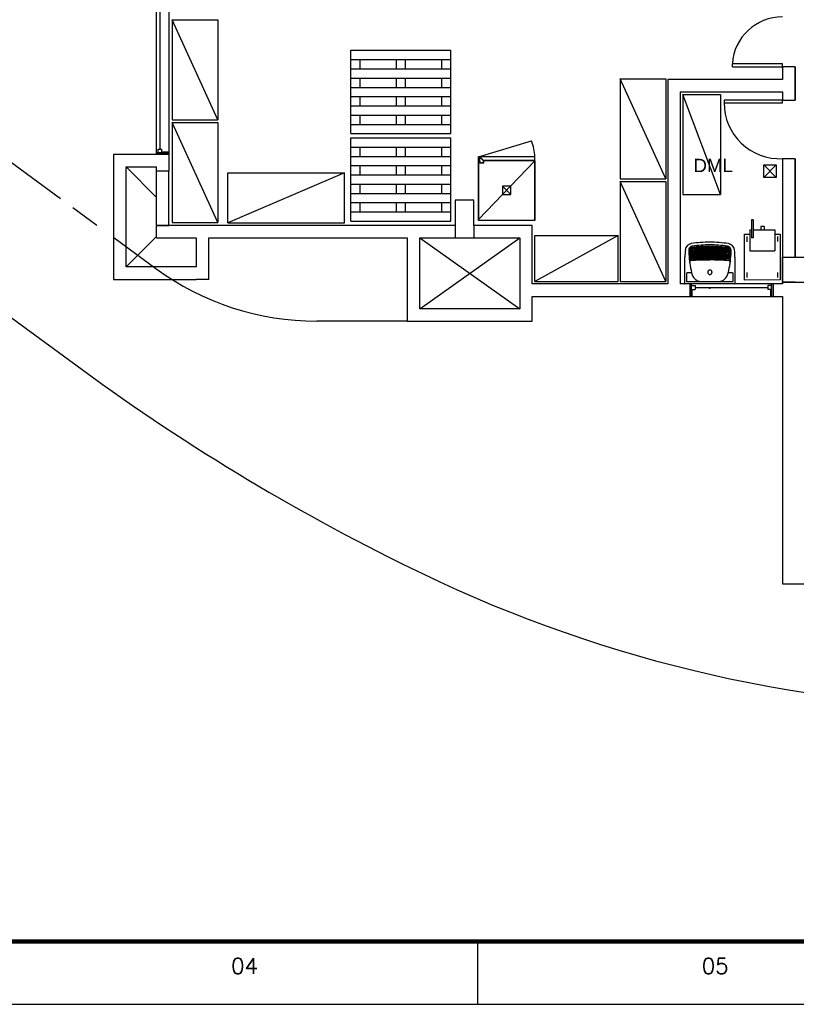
# Model space of a CAD drawing. Header units: millimetres. Extents: x 335 to 739275, y -1 to 84.
# Tile 2 of 71: x 358 to 370, y -1 to 15. Entities that reach past the tile are written whole.
import ezdxf

# ---------------------------------------------------------------- set-up
doc = ezdxf.new("R2010")
doc.units = ezdxf.units.MM
doc.header["$MEASUREMENT"] = 0
doc.layers.add('Margem', color=4, linetype='Continuous')
doc.layers.add('SIMBOLOS INT', color=8, linetype='Continuous', lineweight=5)
doc.styles.add('Arial', font='arial.ttf')
doc.styles.add('ROMANS', font='ROMANS')

msp = doc.modelspace()

# ---------------------------------------------------------------- linework, layer by layer
at = {"color": 7}
for p, q in [((358.393, 12.307), (352.036, 16.968)), ((359.919, 13.012), (359.919, 16.834)), ((359.975, 16.775), (359.975, 13.097)), ((360.118, 16.834), (360.118, 13.012)), ((363.013, 13.343), (363.013, 14.67)), ((363.013, 14.67), (364.605, 14.67)), ((364.605, 13.343), (364.605, 14.67)), ((352.036, 14.501), (358.736, 9.59)), ((363.013, 14.521), (364.605, 14.521)), ((363.162, 14.375), (363.162, 14.521)), ((363.736, 14.375), (363.736, 14.521)), ((363.883, 14.375), (363.883, 14.521)), ((364.458, 14.375), (364.458, 14.521)), ((369.877, 14.455), (369.081, 14.455)), ((369.081, 14.405), (369.081, 14.455)), ((369.877, 14.405), (369.877, 14.455)), ((363.013, 14.375), (364.605, 14.375)), ((369.081, 14.405), (369.877, 14.405)), ((370.078, 14.405), (369.877, 14.405)), ((369.877, 14.405), (369.877, 14.206)), ((370.078, 14.405), (370.078, 13.874)), ((363.013, 14.228), (364.605, 14.228)), ((363.162, 14.08), (363.162, 14.228)), ((363.736, 14.08), (363.736, 14.228)), ((363.883, 14.08), (363.883, 14.228)), ((364.458, 14.08), (364.458, 14.228)), ((368.054, 14.206), (368.054, 10.952)), ((369.877, 14.206), (368.054, 14.206)), ((370.078, 14.122), (370.078, 13.924)), ((363.013, 14.08), (364.605, 14.08)), ((368.253, 14.007), (368.253, 10.952)), ((368.253, 14.007), (369.877, 14.007)), ((368.293, 13.967), (368.293, 12.375)), ((368.89, 12.375), (368.293, 13.967)), ((368.293, 13.967), (368.89, 13.967)), ((368.89, 13.967), (368.89, 12.375)), ((369.877, 14.007), (369.877, 13.874)), ((363.013, 13.932), (364.605, 13.932)), ((363.162, 13.786), (363.162, 13.932)), ((363.736, 13.786), (363.736, 13.932)), ((363.883, 13.786), (363.883, 13.932)), ((364.458, 13.786), (364.458, 13.932)), ((363.013, 13.786), (364.605, 13.786)), ((363.013, 13.638), (364.605, 13.638)), ((363.162, 13.491), (363.162, 13.638)), ((363.736, 13.491), (363.736, 13.638)), ((363.883, 13.491), (363.883, 13.638)), ((364.458, 13.491), (364.458, 13.638)), ((363.013, 13.491), (364.605, 13.491)), ((363.013, 13.343), (364.605, 13.343)), ((363.013, 11.95), (363.013, 13.277)), ((363.013, 13.277), (364.605, 13.277)), ((364.605, 11.95), (364.605, 13.277)), ((359.919, 13.012), (359.236, 13.012)), ((359.236, 13.012), (359.236, 11.022)), ((360.005, 13.038), (359.919, 13.038)), ((359.919, 13.012), (359.919, 13.038)), ((359.919, 13.038), (360.118, 13.038)), ((360.118, 13.012), (359.919, 13.012)), ((359.946, 13.097), (360.005, 13.097)), ((359.946, 13.038), (359.946, 13.097)), ((360.005, 13.038), (360.005, 13.097)), ((360.005, 13.054), (360.118, 13.054)), ((360.118, 13.054), (360.118, 13.012)), ((360.118, 13.012), (360.118, 12.746)), ((363.013, 13.129), (364.605, 13.129)), ((363.162, 12.982), (363.162, 13.129)), ((363.736, 12.982), (363.736, 13.129)), ((363.883, 12.982), (363.883, 13.129)), ((364.458, 12.982), (364.458, 13.129)), ((363.013, 12.982), (364.605, 12.982)), ((365.041, 12.918), (365.041, 12.972)), ((365.937, 12.972), (365.041, 12.972)), ((365.041, 12.972), (365.041, 12.918)), ((365.041, 12.918), (365.041, 12.972)), ((365.064, 12.918), (365.041, 12.918)), ((365.064, 12.912), (365.041, 12.912)), ((365.041, 11.977), (365.041, 12.912)), ((365.041, 12.912), (365.041, 11.977)), ((365.041, 11.963), (365.041, 12.912)), ((365.937, 12.912), (365.041, 11.977)), ((365.064, 12.874), (365.064, 12.958)), ((365.08, 12.958), (365.064, 12.958)), ((365.125, 12.874), (365.064, 12.874)), ((365.08, 12.958), (365.125, 12.898)), ((365.937, 12.918), (365.109, 12.918)), ((365.937, 12.912), (365.117, 12.912)), ((365.125, 12.874), (365.125, 12.898)), ((365.896, 12.912), (365.896, 12.918)), ((365.937, 12.918), (365.937, 12.972)), ((365.937, 11.977), (365.937, 12.912)), ((365.937, 11.977), (365.937, 12.912)), ((365.937, 12.912), (365.937, 11.977)), ((365.937, 11.977), (365.937, 12.912)), ((365.937, 12.912), (365.937, 11.963)), ((369.877, 12.945), (369.877, 10.952)), ((370.078, 12.945), (369.877, 12.945)), ((369.877, 12.945), (369.877, 10.952)), ((370.078, 12.945), (370.078, 11.377)), ((370.078, 11.377), (370.078, 12.945)), ((359.436, 12.813), (359.919, 12.813)), ((359.436, 11.221), (359.436, 12.813)), ((359.436, 12.813), (359.919, 12.328)), ((359.919, 12.746), (359.919, 12.813)), ((359.919, 11.685), (359.919, 12.746)), ((360.118, 12.746), (359.919, 12.746)), ((360.118, 11.884), (360.118, 12.746)), ((363.013, 12.834), (364.605, 12.834)), ((363.162, 12.688), (363.162, 12.834)), ((363.736, 12.688), (363.736, 12.834)), ((363.883, 12.688), (363.883, 12.834)), ((364.458, 12.688), (364.458, 12.834)), ((369.58, 12.647), (369.779, 12.847)), ((369.58, 12.847), (369.779, 12.647)), ((363.013, 12.688), (364.605, 12.688)), ((363.013, 12.54), (364.605, 12.54)), ((363.162, 12.392), (363.162, 12.54)), ((363.736, 12.392), (363.736, 12.54)), ((363.883, 12.392), (363.883, 12.54)), ((364.458, 12.392), (364.458, 12.54)), ((363.013, 12.392), (364.605, 12.392)), ((365.555, 12.377), (365.422, 12.51)), ((363.013, 12.245), (364.605, 12.245)), ((363.162, 12.099), (363.162, 12.245)), ((363.736, 12.099), (363.736, 12.245)), ((363.883, 12.099), (363.883, 12.245)), ((364.458, 12.099), (364.458, 12.245)), ((364.969, 12.282), (364.671, 12.282)), ((364.671, 12.282), (364.671, 11.685)), ((364.969, 11.884), (364.969, 12.282)), ((368.293, 12.375), (368.89, 12.375)), ((358.972, 11.884), (358.592, 12.162)), ((363.013, 12.099), (364.605, 12.099)), ((363.013, 11.95), (364.605, 11.95)), ((365.937, 11.963), (365.041, 11.963)), ((369.41, 11.974), (369.383, 11.974)), ((369.383, 11.974), (369.383, 11.687)), ((369.41, 11.974), (369.41, 11.687)), ((364.671, 11.884), (359.919, 11.884)), ((359.919, 11.884), (360.118, 11.884)), ((365.897, 11.884), (364.969, 11.884)), ((364.969, 11.884), (364.969, 11.685)), ((365.897, 10.952), (365.897, 11.884)), ((369.358, 11.81), (369.383, 11.81)), ((369.358, 11.81), (369.358, 11.48)), ((369.41, 11.81), (369.756, 11.81)), ((369.533, 11.868), (369.533, 11.81)), ((369.585, 11.868), (369.533, 11.868)), ((369.585, 11.868), (369.585, 11.81)), ((369.756, 11.81), (369.756, 11.48)), ((359.911, 11.194), (359.242, 11.685)), ((359.436, 11.221), (359.919, 11.704)), ((359.919, 11.685), (360.554, 11.685)), ((360.554, 11.685), (360.554, 11.221)), ((360.754, 11.685), (363.907, 11.685)), ((360.754, 11.022), (360.754, 11.685)), ((363.907, 11.685), (363.907, 10.358)), ((364.108, 10.557), (364.108, 11.685)), ((364.108, 11.685), (365.7, 11.685)), ((364.108, 10.557), (365.7, 11.685)), ((364.108, 11.685), (365.7, 10.557)), ((365.7, 11.685), (365.7, 10.557)), ((369.275, 11.744), (369.358, 11.744)), ((369.275, 11.014), (369.275, 11.744)), ((369.315, 11.624), (369.315, 11.704)), ((369.41, 11.687), (369.383, 11.687)), ((369.756, 11.744), (369.839, 11.744)), ((369.797, 11.704), (369.797, 11.627)), ((369.839, 11.744), (369.839, 11.016)), ((369.358, 11.48), (369.756, 11.48)), ((369.877, 11.377), (370.078, 11.377)), ((369.877, 11.377), (370.078, 11.377)), ((360.554, 11.221), (359.436, 11.221)), ((369.315, 11.055), (369.315, 11.134)), ((369.797, 11.134), (369.797, 11.055)), ((359.236, 11.022), (360.554, 11.022)), ((360.754, 11.022), (360.554, 11.022)), ((369.839, 11.016), (369.275, 11.014)), ((370.078, 10.979), (369.877, 10.979)), ((368.054, 10.952), (365.897, 10.952)), ((368.402, 10.952), (368.253, 10.952)), ((369.729, 10.952), (368.402, 10.952)), ((368.402, 10.952), (368.402, 10.752)), ((368.402, 10.952), (368.402, 10.752)), ((368.402, 10.952), (368.427, 10.952)), ((368.427, 10.865), (368.427, 10.952)), ((368.427, 10.952), (368.427, 10.752)), ((368.427, 10.926), (368.487, 10.926)), ((368.427, 10.865), (368.487, 10.865)), ((368.444, 10.752), (368.444, 10.865)), ((368.487, 10.926), (368.487, 10.865)), ((368.487, 10.896), (369.644, 10.896)), ((369.644, 10.926), (369.644, 10.865)), ((369.705, 10.926), (369.644, 10.926)), ((369.705, 10.865), (369.644, 10.865)), ((369.686, 10.865), (369.686, 10.752)), ((369.705, 10.865), (369.705, 10.952)), ((369.729, 10.952), (369.705, 10.952)), ((369.705, 10.752), (369.705, 10.952)), ((369.877, 10.952), (369.729, 10.952)), ((369.729, 10.752), (369.729, 10.952)), ((369.729, 10.952), (369.729, 10.752)), ((365.897, 10.358), (365.897, 10.752)), ((365.897, 10.752), (368.402, 10.752)), ((368.444, 10.752), (368.402, 10.752)), ((368.402, 10.752), (369.729, 10.752)), ((369.686, 10.752), (369.729, 10.752)), ((369.729, 10.752), (369.877, 10.752)), ((369.877, 10.752), (369.877, 6.179)), ((365.7, 10.557), (364.108, 10.557)), ((363.907, 10.358), (362.469, 10.358)), ((363.907, 10.358), (365.897, 10.358)), ((369.877, 8.424), (369.877, 6.179)), ((369.877, 6.179), (381.222, 6.179))]:
    msp.add_line(p, q, dxfattribs=at)
at = {"color": 7, "linetype": 'Continuous'}
msp.add_line((365.041, 12.972), (365.885, 13.227), dxfattribs=at)
at = {"color": 8}
for p, q in [((368.444, 11.552), (368.447, 11.552)), ((368.325, 10.956), (368.325, 11.377)), ((368.455, 11.399), (368.416, 11.398)), ((368.503, 11.403), (368.455, 11.399)), ((368.551, 11.405), (368.503, 11.403)), ((368.598, 11.407), (368.551, 11.405)), ((368.646, 11.407), (368.598, 11.407)), ((368.694, 11.409), (368.646, 11.407)), ((368.745, 11.409), (368.694, 11.409)), ((368.792, 11.407), (368.745, 11.409)), ((368.84, 11.407), (368.792, 11.407)), ((368.888, 11.405), (368.84, 11.407)), ((368.936, 11.403), (368.888, 11.405)), ((368.983, 11.402), (368.936, 11.403)), ((369.031, 11.398), (368.983, 11.402)), ((369.121, 11.377), (369.121, 10.956)), ((368.426, 11.127), (368.363, 11.127)), ((369.085, 11.127), (369.021, 11.127)), ((368.352, 11.116), (368.352, 10.999)), ((368.36, 10.988), (368.551, 10.988)), ((368.581, 10.989), (368.866, 10.988)), ((368.581, 10.988), (368.866, 10.988)), ((368.896, 10.988), (369.085, 10.988)), ((369.096, 10.999), (369.096, 11.116)), ((369.117, 10.952), (368.328, 10.952))]:
    msp.add_line(p, q, dxfattribs=at)
at = {"color": 7}
for points in [[(360.169, 15.153), (360.169, 13.561), (360.897, 13.561), (360.169, 15.153), (360.897, 15.153), (360.897, 13.561)], [(369.877, 14.007), (369.877, 13.874), (370.078, 13.874), (370.078, 14.405), (369.877, 14.405), (369.877, 14.206)], [(367.296, 14.216), (367.296, 12.624), (368.024, 12.624), (367.296, 14.216), (368.024, 14.216), (368.024, 12.624)], [(369.877, 14.007), (369.877, 13.874)], [(360.169, 13.522), (360.169, 11.93), (360.897, 11.93), (360.169, 13.522), (360.897, 13.522), (360.897, 11.93)], [(361.055, 11.923), (362.912, 11.923), (362.912, 12.719), (361.055, 11.923), (361.055, 12.719), (362.912, 12.719)], [(369.58, 12.647), (369.58, 12.847), (369.779, 12.847), (369.779, 12.647), (369.58, 12.647)], [(367.296, 12.583), (367.296, 10.991), (368.024, 10.991), (367.296, 12.583), (368.024, 12.583), (368.024, 10.991)], [(365.939, 10.991), (367.265, 10.991), (367.265, 11.722), (365.939, 10.991), (365.939, 11.722), (367.265, 11.722)]]:
    msp.add_lwpolyline(points, dxfattribs=at)
for points in [[(369.877, 13.874), (368.949, 13.874), (368.949, 13.834), (369.877, 13.834), (369.877, 13.874)], [(365.422, 12.51), (365.422, 12.377), (365.555, 12.377), (365.555, 12.51), (365.422, 12.51)], [(369.877, 11.377), (370.275, 11.377), (370.275, 10.975), (369.877, 10.975), (369.877, 11.377)]]:
    msp.add_lwpolyline(points, close=True, dxfattribs=at)
at = {"color": 8}
for points in [[(368.431, 11.548), (368.427, 11.546), (368.423, 11.545), (368.42, 11.542), (368.416, 11.541), (368.412, 11.537), (368.41, 11.534), (368.406, 11.532), (368.402, 11.529), (368.4, 11.525), (368.396, 11.52), (368.395, 11.516), (368.394, 11.513), (368.391, 11.509), (368.391, 11.505), (368.39, 11.5), (368.39, 11.497), (368.388, 11.492)], [(368.415, 11.455), (368.415, 11.455), (368.412, 11.455), (368.412, 11.455), (368.412, 11.455), (368.412, 11.455), (368.411, 11.455), (368.411, 11.455), (368.411, 11.455), (368.41, 11.455), (368.41, 11.455), (368.41, 11.457), (368.407, 11.457), (368.407, 11.457), (368.407, 11.458), (368.407, 11.458), (368.406, 11.458), (368.406, 11.461), (368.406, 11.462), (368.406, 11.462), (368.404, 11.463), (368.404, 11.466), (368.404, 11.466), (368.404, 11.466), (368.404, 11.468), (368.404, 11.47), (368.406, 11.47), (368.406, 11.472), (368.406, 11.472), (368.406, 11.472), (368.406, 11.473), (368.407, 11.473), (368.407, 11.473), (368.407, 11.476), (368.407, 11.476), (368.41, 11.476), (368.41, 11.476), (368.41, 11.476), (368.411, 11.476), (368.411, 11.476), (368.411, 11.476), (368.411, 11.477)], [(368.406, 11.431), (368.406, 11.431), (368.406, 11.431), (368.404, 11.434), (368.404, 11.434), (368.404, 11.435), (368.404, 11.435), (368.404, 11.437), (368.404, 11.437), (368.404, 11.437), (368.404, 11.439), (368.404, 11.439), (368.404, 11.441), (368.404, 11.441), (368.404, 11.442), (368.404, 11.442), (368.406, 11.442), (368.406, 11.445)], [(368.406, 11.445), (368.406, 11.445), (368.406, 11.445), (368.406, 11.446), (368.406, 11.446), (368.407, 11.446), (368.407, 11.446), (368.407, 11.447), (368.407, 11.447), (368.41, 11.447), (368.41, 11.447), (368.41, 11.447), (368.411, 11.45), (368.411, 11.45), (368.411, 11.45), (368.411, 11.45)], [(368.418, 11.484), (368.416, 11.484), (368.416, 11.484), (368.416, 11.484), (368.415, 11.484), (368.415, 11.484), (368.415, 11.484), (368.412, 11.484), (368.412, 11.484), (368.412, 11.486), (368.412, 11.486), (368.411, 11.486), (368.411, 11.486), (368.411, 11.486), (368.41, 11.488), (368.41, 11.488), (368.41, 11.489), (368.41, 11.489), (368.407, 11.492), (368.407, 11.493), (368.407, 11.494), (368.407, 11.494), (368.407, 11.497), (368.407, 11.498), (368.407, 11.498), (368.407, 11.5), (368.407, 11.502), (368.407, 11.502), (368.41, 11.502), (368.41, 11.504), (368.41, 11.504), (368.41, 11.504), (368.411, 11.505), (368.411, 11.505), (368.411, 11.505), (368.411, 11.505), (368.412, 11.505), (368.412, 11.508), (368.412, 11.508), (368.415, 11.508), (368.415, 11.508), (368.415, 11.508)], [(368.411, 11.477), (368.448, 11.481), (368.486, 11.484), (368.523, 11.486), (368.56, 11.489), (368.597, 11.492), (368.634, 11.493), (368.671, 11.493), (368.709, 11.494), (368.746, 11.494), (368.782, 11.493), (368.82, 11.493), (368.857, 11.492), (368.894, 11.489), (368.932, 11.486), (368.969, 11.484), (369.005, 11.481), (369.036, 11.477)], [(368.411, 11.45), (368.45, 11.453), (368.487, 11.457), (368.524, 11.458), (368.562, 11.462), (368.601, 11.463), (368.638, 11.466), (368.675, 11.466), (368.714, 11.466), (368.751, 11.466), (368.788, 11.466), (368.826, 11.463), (368.864, 11.462), (368.901, 11.461), (368.941, 11.457), (368.977, 11.455), (369.015, 11.451), (369.036, 11.447)], [(368.416, 11.524), (368.415, 11.525), (368.415, 11.525), (368.415, 11.526), (368.415, 11.526), (368.415, 11.529), (368.415, 11.529), (368.415, 11.53), (368.415, 11.53), (368.415, 11.53), (368.415, 11.532), (368.415, 11.532), (368.416, 11.532), (368.416, 11.534), (368.416, 11.534), (368.416, 11.534), (368.416, 11.534), (368.418, 11.536), (368.418, 11.536), (368.418, 11.536), (368.42, 11.536), (368.42, 11.536), (368.42, 11.537), (368.42, 11.537), (368.422, 11.537), (368.422, 11.537)], [(368.415, 11.508), (368.452, 11.51), (368.49, 11.514), (368.528, 11.516), (368.566, 11.52), (368.602, 11.521), (368.639, 11.524), (368.678, 11.524), (368.715, 11.524), (368.753, 11.524), (368.792, 11.524), (368.829, 11.521), (368.866, 11.52), (368.904, 11.518), (368.942, 11.514), (368.979, 11.51), (369.016, 11.508), (369.032, 11.505)], [(369.032, 11.455), (368.995, 11.458), (368.958, 11.462), (368.922, 11.466), (368.885, 11.466), (368.848, 11.468), (368.81, 11.47), (368.774, 11.472), (368.737, 11.472), (368.699, 11.472), (368.662, 11.47), (368.625, 11.47), (368.587, 11.468), (368.551, 11.466), (368.514, 11.463), (368.479, 11.461), (368.442, 11.457), (368.415, 11.455)], [(369.032, 11.425), (368.995, 11.43), (368.958, 11.434), (368.921, 11.435), (368.882, 11.439), (368.845, 11.441), (368.808, 11.442), (368.771, 11.442), (368.734, 11.442), (368.694, 11.442), (368.657, 11.442), (368.619, 11.441), (368.582, 11.439), (368.544, 11.437), (368.507, 11.435), (368.47, 11.431), (368.432, 11.429), (368.415, 11.426)], [(368.426, 11.514), (368.426, 11.514), (368.426, 11.514), (368.423, 11.514), (368.423, 11.514), (368.423, 11.514), (368.422, 11.514), (368.422, 11.514), (368.422, 11.514), (368.42, 11.514), (368.42, 11.516), (368.42, 11.516), (368.42, 11.516), (368.418, 11.516), (368.418, 11.518), (368.418, 11.518), (368.416, 11.52), (368.416, 11.52), (368.416, 11.521), (368.416, 11.524), (368.416, 11.524)], [(369.031, 11.484), (368.991, 11.488), (368.954, 11.492), (368.917, 11.493), (368.88, 11.497), (368.842, 11.498), (368.805, 11.5), (368.769, 11.5), (368.73, 11.5), (368.693, 11.5), (368.655, 11.5), (368.618, 11.498), (368.581, 11.497), (368.544, 11.494), (368.506, 11.493), (368.468, 11.489), (368.431, 11.486), (368.418, 11.484)], [(368.422, 11.537), (368.423, 11.537), (368.423, 11.537), (368.426, 11.537), (368.427, 11.537), (368.428, 11.537), (368.428, 11.537), (368.431, 11.537), (368.432, 11.537)], [(369.021, 11.513), (368.984, 11.518), (368.948, 11.52), (368.91, 11.524), (368.873, 11.525), (368.836, 11.526), (368.798, 11.529), (368.762, 11.53), (368.725, 11.53), (368.689, 11.53), (368.651, 11.529), (368.614, 11.529), (368.577, 11.526), (368.54, 11.524), (368.503, 11.521), (368.466, 11.518), (368.428, 11.514), (368.426, 11.514)], [(368.444, 11.552), (368.442, 11.552), (368.436, 11.55), (368.432, 11.548), (368.431, 11.548)], [(368.432, 11.537), (368.47, 11.541), (368.507, 11.545), (368.544, 11.548), (368.581, 11.55), (368.618, 11.552), (368.655, 11.552), (368.693, 11.553), (368.73, 11.553), (368.767, 11.552), (368.804, 11.552), (368.842, 11.55), (368.88, 11.548), (368.917, 11.546), (368.954, 11.542), (368.991, 11.54), (369.015, 11.537)], [(369.001, 11.552), (369, 11.552), (369, 11.552)], [(369.015, 11.537), (369.016, 11.537), (369.017, 11.537), (369.017, 11.537), (369.02, 11.537), (369.021, 11.537), (369.023, 11.537), (369.025, 11.537), (369.025, 11.536)], [(369.059, 11.492), (369.059, 11.494), (369.057, 11.498), (369.057, 11.502), (369.055, 11.505), (369.055, 11.509), (369.053, 11.513), (369.052, 11.516), (369.049, 11.52), (369.048, 11.524), (369.044, 11.525), (369.043, 11.529), (369.041, 11.532), (369.037, 11.534), (369.036, 11.536), (369.032, 11.54), (369.028, 11.541), (369.025, 11.542), (369.023, 11.545), (369.02, 11.546), (369.016, 11.548)], [(369.032, 11.524), (369.031, 11.521), (369.031, 11.52), (369.031, 11.52), (369.031, 11.518), (369.028, 11.518), (369.028, 11.516), (369.028, 11.516), (369.028, 11.516), (369.027, 11.514), (369.027, 11.514), (369.027, 11.514), (369.025, 11.514), (369.025, 11.514), (369.025, 11.514), (369.023, 11.513), (369.023, 11.513), (369.023, 11.513), (369.021, 11.513), (369.021, 11.513), (369.021, 11.513)], [(369.025, 11.536), (369.027, 11.536), (369.027, 11.536), (369.027, 11.536), (369.027, 11.536), (369.028, 11.536), (369.028, 11.536), (369.028, 11.536), (369.028, 11.534), (369.031, 11.534), (369.031, 11.534), (369.031, 11.534), (369.031, 11.532), (369.031, 11.532), (369.032, 11.532), (369.032, 11.532), (369.032, 11.53), (369.032, 11.53), (369.032, 11.529), (369.032, 11.529), (369.032, 11.526), (369.032, 11.526), (369.032, 11.526), (369.032, 11.525), (369.032, 11.525), (369.032, 11.524), (369.032, 11.524)], [(369.032, 11.505), (369.032, 11.505), (369.033, 11.505), (369.033, 11.505), (369.033, 11.505), (369.036, 11.505), (369.036, 11.505), (369.036, 11.505), (369.036, 11.504), (369.037, 11.504), (369.037, 11.504), (369.037, 11.504), (369.037, 11.502), (369.037, 11.502), (369.039, 11.502), (369.039, 11.5), (369.039, 11.5), (369.039, 11.498), (369.039, 11.497), (369.039, 11.497), (369.039, 11.494), (369.039, 11.493), (369.039, 11.492), (369.039, 11.492), (369.039, 11.489), (369.037, 11.488), (369.037, 11.488), (369.037, 11.488), (369.036, 11.486), (369.036, 11.486), (369.036, 11.486), (369.036, 11.484), (369.033, 11.484), (369.033, 11.484), (369.033, 11.484), (369.032, 11.484), (369.032, 11.484), (369.032, 11.484), (369.031, 11.484), (369.031, 11.484), (369.031, 11.484), (369.031, 11.484)], [(369.036, 11.477), (369.036, 11.477), (369.036, 11.477), (369.037, 11.477), (369.037, 11.477), (369.037, 11.476), (369.037, 11.476), (369.039, 11.476), (369.039, 11.476), (369.039, 11.476), (369.039, 11.473), (369.041, 11.473), (369.041, 11.473), (369.041, 11.473), (369.041, 11.472), (369.041, 11.472), (369.043, 11.47), (369.043, 11.47), (369.043, 11.468), (369.043, 11.466), (369.043, 11.466), (369.043, 11.463), (369.043, 11.463), (369.041, 11.462), (369.041, 11.462), (369.041, 11.461), (369.041, 11.458), (369.039, 11.458), (369.039, 11.458), (369.039, 11.457), (369.037, 11.457), (369.037, 11.457), (369.037, 11.457), (369.036, 11.455), (369.036, 11.455), (369.036, 11.455), (369.033, 11.455), (369.033, 11.455), (369.033, 11.455), (369.032, 11.455), (369.032, 11.455), (369.032, 11.455)], [(369.036, 11.447), (369.036, 11.447), (369.036, 11.447), (369.036, 11.447), (369.037, 11.447), (369.037, 11.447), (369.037, 11.447), (369.039, 11.447), (369.039, 11.446), (369.039, 11.446), (369.039, 11.446), (369.041, 11.446), (369.041, 11.445), (369.041, 11.445), (369.041, 11.445), (369.041, 11.442)], [(369.041, 11.442), (369.043, 11.442), (369.043, 11.442), (369.043, 11.441), (369.043, 11.441), (369.043, 11.439), (369.043, 11.439), (369.043, 11.437), (369.043, 11.437), (369.043, 11.435), (369.043, 11.435), (369.043, 11.434), (369.043, 11.434), (369.043, 11.431), (369.041, 11.431), (369.041, 11.431), (369.041, 11.43)], [(368.407, 11.314), (368.407, 11.314), (368.406, 11.313), (368.406, 11.313), (368.404, 11.311), (368.404, 11.309), (368.404, 11.309), (368.402, 11.307), (368.402, 11.306), (368.4, 11.303), (368.4, 11.302), (368.4, 11.301), (368.4, 11.298), (368.4, 11.297), (368.4, 11.297), (368.4, 11.295), (368.4, 11.293), (368.4, 11.293)], [(368.415, 11.426), (368.415, 11.426), (368.412, 11.426), (368.412, 11.426), (368.412, 11.426), (368.412, 11.426), (368.411, 11.426), (368.411, 11.426), (368.411, 11.426), (368.41, 11.426), (368.41, 11.429), (368.41, 11.429), (368.407, 11.429), (368.407, 11.429), (368.407, 11.43), (368.407, 11.43), (368.406, 11.431)], [(368.41, 11.399), (368.41, 11.399), (368.407, 11.402), (368.407, 11.402), (368.407, 11.402), (368.407, 11.403), (368.407, 11.403), (368.406, 11.403), (368.406, 11.405), (368.406, 11.405), (368.406, 11.407), (368.406, 11.407), (368.406, 11.409), (368.406, 11.409), (368.406, 11.409), (368.406, 11.41), (368.406, 11.41), (368.406, 11.413), (368.406, 11.413), (368.406, 11.414), (368.406, 11.414), (368.407, 11.414), (368.407, 11.415), (368.407, 11.415)], [(368.407, 11.415), (368.407, 11.415), (368.407, 11.418), (368.41, 11.418), (368.41, 11.418), (368.41, 11.419), (368.41, 11.419), (368.411, 11.419), (368.411, 11.419), (368.411, 11.419), (368.412, 11.419), (368.412, 11.419), (368.412, 11.421), (368.415, 11.421), (368.415, 11.421)], [(368.412, 11.37), (368.412, 11.37), (368.411, 11.371), (368.411, 11.371), (368.411, 11.371), (368.411, 11.371), (368.41, 11.371), (368.41, 11.373), (368.41, 11.373), (368.41, 11.373), (368.407, 11.375), (368.407, 11.375), (368.407, 11.375), (368.407, 11.377), (368.407, 11.377), (368.407, 11.378), (368.407, 11.378), (368.407, 11.381), (368.407, 11.381), (368.407, 11.382), (368.407, 11.383), (368.407, 11.383), (368.407, 11.383), (368.41, 11.386), (368.41, 11.386), (368.41, 11.387), (368.41, 11.387), (368.411, 11.387), (368.411, 11.387)], [(368.411, 11.318), (368.411, 11.317), (368.41, 11.317), (368.41, 11.314), (368.407, 11.314)], [(368.416, 11.398), (368.415, 11.398), (368.415, 11.398), (368.415, 11.398), (368.415, 11.398), (368.415, 11.398), (368.412, 11.398), (368.412, 11.398), (368.412, 11.398), (368.411, 11.398), (368.411, 11.398), (368.411, 11.399), (368.411, 11.399), (368.41, 11.399), (368.41, 11.399)], [(368.416, 11.339), (368.416, 11.339), (368.416, 11.341), (368.415, 11.341), (368.415, 11.341), (368.415, 11.341), (368.415, 11.341), (368.412, 11.341), (368.412, 11.343), (368.412, 11.343), (368.411, 11.343), (368.411, 11.345), (368.411, 11.345), (368.411, 11.346), (368.411, 11.346), (368.411, 11.349), (368.411, 11.349), (368.41, 11.35), (368.41, 11.35), (368.411, 11.351), (368.411, 11.351), (368.411, 11.354), (368.411, 11.354), (368.411, 11.355), (368.411, 11.355), (368.411, 11.355), (368.411, 11.357), (368.412, 11.357), (368.412, 11.357), (368.412, 11.357), (368.412, 11.359), (368.415, 11.359), (368.415, 11.359)], [(368.411, 11.387), (368.411, 11.389), (368.411, 11.389), (368.412, 11.389), (368.412, 11.389), (368.412, 11.391), (368.412, 11.391), (368.415, 11.391), (368.415, 11.391), (368.415, 11.391), (368.416, 11.391), (368.416, 11.391), (368.416, 11.391)], [(368.422, 11.322), (368.42, 11.322), (368.42, 11.322), (368.418, 11.319), (368.418, 11.319), (368.416, 11.319), (368.416, 11.319), (368.415, 11.319), (368.412, 11.318), (368.411, 11.318)], [(368.418, 11.367), (368.418, 11.367), (368.418, 11.367), (368.416, 11.367), (368.416, 11.367), (368.416, 11.367), (368.416, 11.367), (368.415, 11.37), (368.415, 11.37), (368.415, 11.37), (368.412, 11.37), (368.412, 11.37)], [(368.415, 11.421), (368.463, 11.423), (368.511, 11.426), (368.559, 11.429), (368.607, 11.43), (368.655, 11.43), (368.703, 11.431), (368.751, 11.431), (368.798, 11.43), (368.848, 11.43), (368.896, 11.429), (368.944, 11.426), (368.991, 11.423), (369.032, 11.421)], [(368.415, 11.359), (368.415, 11.359), (368.415, 11.361), (368.416, 11.361), (368.416, 11.361), (368.416, 11.361), (368.416, 11.361), (368.418, 11.361), (368.418, 11.361), (368.418, 11.362), (368.418, 11.362), (368.42, 11.362)], [(368.416, 11.391), (368.464, 11.394), (368.512, 11.397), (368.56, 11.398), (368.609, 11.399), (368.657, 11.402), (368.705, 11.402), (368.753, 11.402), (368.8, 11.402), (368.85, 11.399), (368.898, 11.398), (368.946, 11.397), (368.993, 11.394), (369.031, 11.391)], [(368.422, 11.339), (368.42, 11.339), (368.42, 11.339), (368.42, 11.339), (368.42, 11.339), (368.418, 11.339), (368.418, 11.339), (368.418, 11.339), (368.418, 11.339), (368.416, 11.339)], [(369.028, 11.37), (368.98, 11.371), (368.933, 11.375), (368.885, 11.377), (368.837, 11.377), (368.789, 11.378), (368.742, 11.378), (368.693, 11.378), (368.645, 11.378), (368.597, 11.377), (368.55, 11.375), (368.502, 11.373), (368.454, 11.371), (368.418, 11.367)], [(368.42, 11.362), (368.468, 11.365), (368.518, 11.367), (368.566, 11.37), (368.614, 11.371), (368.662, 11.371), (368.713, 11.371), (368.761, 11.371), (368.809, 11.371), (368.857, 11.37), (368.906, 11.37), (368.954, 11.366), (369.004, 11.365), (369.027, 11.362)], [(369.025, 11.339), (368.977, 11.343), (368.93, 11.345), (368.88, 11.346), (368.832, 11.349), (368.782, 11.349), (368.735, 11.349), (368.686, 11.349), (368.638, 11.349), (368.587, 11.346), (368.54, 11.345), (368.492, 11.343), (368.443, 11.341), (368.422, 11.339)], [(369.031, 11.341), (369.031, 11.341), (369.028, 11.339), (369.028, 11.339), (369.028, 11.339), (369.027, 11.339), (369.027, 11.339), (369.027, 11.339), (369.025, 11.339)], [(369.036, 11.317), (369.033, 11.318), (369.033, 11.318), (369.032, 11.318), (369.032, 11.318), (369.031, 11.319), (369.028, 11.319), (369.027, 11.319), (369.027, 11.319), (369.025, 11.319)], [(369.027, 11.362), (369.027, 11.362), (369.028, 11.362), (369.028, 11.362), (369.028, 11.362), (369.028, 11.362), (369.031, 11.362), (369.031, 11.362), (369.031, 11.361), (369.032, 11.361), (369.032, 11.361), (369.032, 11.361), (369.032, 11.359)], [(369.033, 11.371), (369.033, 11.37), (369.032, 11.37), (369.032, 11.37), (369.032, 11.37), (369.032, 11.37), (369.031, 11.37), (369.031, 11.37), (369.031, 11.37), (369.028, 11.37), (369.028, 11.37), (369.028, 11.37)], [(369.037, 11.402), (369.037, 11.399), (369.037, 11.399), (369.036, 11.399), (369.036, 11.399), (369.036, 11.399), (369.033, 11.398), (369.033, 11.398), (369.033, 11.398), (369.032, 11.398), (369.032, 11.398), (369.032, 11.398), (369.032, 11.398), (369.031, 11.398)], [(369.031, 11.391), (369.031, 11.391), (369.031, 11.391), (369.032, 11.391), (369.032, 11.391), (369.032, 11.391), (369.032, 11.391), (369.033, 11.391), (369.033, 11.391), (369.033, 11.391), (369.036, 11.389), (369.036, 11.389), (369.036, 11.389), (369.036, 11.389), (369.036, 11.389)], [(369.032, 11.359), (369.033, 11.359), (369.033, 11.359), (369.033, 11.359), (369.033, 11.357), (369.036, 11.357), (369.036, 11.357), (369.036, 11.357), (369.036, 11.355), (369.036, 11.355), (369.036, 11.354), (369.036, 11.354), (369.037, 11.351), (369.037, 11.351), (369.037, 11.35), (369.037, 11.35), (369.036, 11.349), (369.036, 11.349), (369.036, 11.346), (369.036, 11.346), (369.036, 11.345), (369.036, 11.345), (369.033, 11.345), (369.033, 11.343), (369.033, 11.343), (369.032, 11.343), (369.032, 11.341), (369.032, 11.341), (369.031, 11.341), (369.031, 11.341), (369.031, 11.341)], [(369.041, 11.43), (369.039, 11.43), (369.039, 11.429), (369.039, 11.429), (369.039, 11.429), (369.037, 11.426), (369.037, 11.426), (369.037, 11.426), (369.036, 11.426), (369.036, 11.426), (369.036, 11.426), (369.033, 11.425), (369.033, 11.425), (369.033, 11.425), (369.032, 11.425), (369.032, 11.425), (369.032, 11.425)], [(369.032, 11.421), (369.033, 11.421), (369.033, 11.421), (369.033, 11.421), (369.033, 11.421), (369.036, 11.421), (369.036, 11.419), (369.036, 11.419), (369.037, 11.419), (369.037, 11.419), (369.037, 11.419), (369.037, 11.418), (369.039, 11.418), (369.039, 11.418), (369.039, 11.415)], [(369.036, 11.389), (369.037, 11.387), (369.037, 11.387), (369.037, 11.387), (369.037, 11.386), (369.037, 11.386), (369.039, 11.386), (369.039, 11.383), (369.039, 11.383), (369.039, 11.382), (369.039, 11.382), (369.039, 11.381), (369.039, 11.381), (369.039, 11.378), (369.039, 11.378), (369.039, 11.377), (369.039, 11.377), (369.039, 11.375), (369.039, 11.375), (369.037, 11.375), (369.037, 11.373), (369.037, 11.373), (369.037, 11.373), (369.036, 11.371), (369.036, 11.371), (369.036, 11.371), (369.033, 11.371), (369.033, 11.371)], [(369.039, 11.314), (369.037, 11.314), (369.037, 11.314), (369.036, 11.317), (369.036, 11.317)], [(369.039, 11.415), (369.039, 11.415), (369.039, 11.415), (369.041, 11.414), (369.041, 11.414), (369.041, 11.414), (369.041, 11.413), (369.041, 11.413), (369.041, 11.41), (369.041, 11.41), (369.041, 11.409), (369.041, 11.409), (369.041, 11.407), (369.041, 11.407), (369.041, 11.405), (369.041, 11.405), (369.041, 11.403), (369.039, 11.403), (369.039, 11.403), (369.039, 11.402), (369.039, 11.402), (369.039, 11.402), (369.037, 11.402), (369.037, 11.402)], [(369.047, 11.291), (369.047, 11.291), (369.047, 11.293), (369.047, 11.297), (369.047, 11.297), (369.047, 11.298), (369.047, 11.301), (369.044, 11.302), (369.044, 11.306), (369.044, 11.307), (369.043, 11.307), (369.043, 11.309), (369.043, 11.309), (369.041, 11.311), (369.041, 11.313), (369.039, 11.313), (369.039, 11.314)], [(368.426, 11.127), (368.426, 11.127), (368.427, 11.127), (368.427, 11.127), (368.427, 11.128), (368.428, 11.128), (368.428, 11.128), (368.428, 11.131), (368.428, 11.131), (368.428, 11.131), (368.428, 11.132), (368.428, 11.132)], [(368.428, 11.132), (368.428, 11.132), (368.428, 11.131), (368.428, 11.131), (368.428, 11.131), (368.428, 11.131), (368.428, 11.131), (368.431, 11.128), (368.431, 11.128), (368.431, 11.128), (368.431, 11.127), (368.431, 11.127), (368.431, 11.127), (368.431, 11.126), (368.431, 11.126), (368.431, 11.123)], [(368.723, 11.171), (368.721, 11.171), (368.719, 11.171), (368.718, 11.171), (368.714, 11.171), (368.713, 11.17), (368.709, 11.17), (368.707, 11.168), (368.703, 11.166), (368.702, 11.164), (368.699, 11.163), (368.698, 11.16), (368.697, 11.158), (368.694, 11.155), (368.693, 11.154), (368.691, 11.15), (368.691, 11.147), (368.689, 11.144), (368.689, 11.142), (368.689, 11.139), (368.689, 11.136), (368.689, 11.132), (368.689, 11.131), (368.691, 11.127), (368.691, 11.126), (368.693, 11.122), (368.694, 11.12), (368.697, 11.116), (368.698, 11.115), (368.699, 11.112), (368.702, 11.111), (368.703, 11.11), (368.707, 11.107), (368.709, 11.106), (368.713, 11.106), (368.714, 11.104), (368.718, 11.104), (368.721, 11.104), (368.723, 11.102)], [(368.723, 11.102), (368.725, 11.102), (368.726, 11.104), (368.73, 11.104), (368.734, 11.104), (368.735, 11.106), (368.739, 11.106), (368.741, 11.107), (368.745, 11.11), (368.746, 11.111), (368.747, 11.112), (368.75, 11.115), (368.751, 11.118), (368.753, 11.12), (368.755, 11.122), (368.757, 11.126), (368.757, 11.127), (368.757, 11.131), (368.758, 11.134), (368.758, 11.136), (368.758, 11.139), (368.758, 11.143), (368.757, 11.144), (368.757, 11.148), (368.755, 11.15), (368.755, 11.154), (368.753, 11.155), (368.751, 11.159), (368.75, 11.16), (368.747, 11.163), (368.746, 11.164), (368.742, 11.166), (368.741, 11.168), (368.737, 11.17), (368.735, 11.17), (368.731, 11.171), (368.73, 11.171), (368.726, 11.171), (368.723, 11.171)], [(369.015, 11.123), (369.015, 11.123), (369.016, 11.126), (369.016, 11.126), (369.016, 11.126), (369.016, 11.127), (369.016, 11.127), (369.016, 11.127), (369.016, 11.128), (369.016, 11.128), (369.016, 11.128), (369.016, 11.131), (369.016, 11.131), (369.017, 11.131), (369.017, 11.131), (369.017, 11.131)], [(369.017, 11.131), (369.017, 11.131), (369.017, 11.131), (369.017, 11.128), (369.017, 11.128), (369.017, 11.127), (369.017, 11.127), (369.02, 11.127), (369.02, 11.127), (369.02, 11.127), (369.021, 11.127), (369.021, 11.127)], [(368.49, 11.025), (368.492, 11.024), (368.496, 11.02), (368.5, 11.017), (368.506, 11.015), (368.508, 11.011), (368.514, 11.007), (368.519, 11.005), (368.523, 11.001), (368.528, 11), (368.534, 10.999), (368.539, 10.996)], [(368.539, 10.996), (368.543, 10.995), (368.546, 10.993), (368.55, 10.993), (368.551, 10.993)], [(368.551, 10.993), (368.555, 10.991), (368.559, 10.991), (368.562, 10.989), (368.566, 10.989), (368.57, 10.989), (368.572, 10.989), (368.576, 10.989), (368.579, 10.989), (368.581, 10.989)], [(368.551, 10.988), (368.555, 10.988), (368.559, 10.988), (368.566, 10.988), (368.571, 10.988), (368.576, 10.988), (368.581, 10.988)], [(368.866, 10.988), (368.868, 10.988), (368.872, 10.988), (368.874, 10.989), (368.878, 10.989), (368.882, 10.989), (368.885, 10.989), (368.888, 10.991), (368.89, 10.991), (368.894, 10.991)], [(368.866, 10.988), (368.869, 10.988), (368.873, 10.988), (368.878, 10.988), (368.888, 10.988), (368.89, 10.988), (368.896, 10.988)], [(368.894, 10.991), (368.898, 10.993), (368.901, 10.993), (368.904, 10.995), (368.906, 10.995)], [(368.906, 10.995), (368.91, 10.996), (368.914, 10.999), (368.92, 11), (368.925, 11.001), (368.93, 11.005), (368.936, 11.007), (368.938, 11.011), (368.944, 11.015), (368.948, 11.017), (368.953, 11.021), (368.957, 11.025)]]:
    msp.add_lwpolyline(points, dxfattribs=at)
at = {"color": 7}
for centre in [(365.072, 12.95), (365.075, 12.886), (365.116, 12.885)]:
    msp.add_circle(centre, 0.0025, dxfattribs=at)
for centre, radius, start, end in [((369.877, 14.405), 0.798, 90, 176.353), ((369.839, 13.834), 0.89, 180, 272.509), ((362.469, 14.684), 4.325, 233.758, 270), ((379.045, 37.297), 34.353, 233.758, 244.305), ((373.584, 25.947), 21.758, 244.305, 270)]:
    msp.add_arc(centre, radius, start, end, dxfattribs=at)
at = {"color": 7, "linetype": 'Continuous'}
msp.add_arc((365.274, 12.972), 0.663, 0, 22.5459, dxfattribs=at)
at = {"color": 8}
for centre, radius, start, end in [((368.721, 9.714), 1.902, 89.9331, 98.8982), ((368.721, 9.714), 1.902, 80.9697, 89.9347), ((369.275, 11.377), 0.949, 172.793, 179.934), ((368.444, 11.481), 0.113, 98.8982, 172.793), ((368.821, 11.455), 0.435, 174.888, 183.674), ((368.458, 11.486), 0.0668, 98.6967, 102.261), ((368.721, 9.717), 1.856, 89.9339, 98.5631), ((368.721, 9.717), 1.856, 81.3047, 89.9339), ((368.989, 11.486), 0.067, 77.6332, 80.993), ((368.991, 11.484), 0.0669, 68.5778, 81.3066), ((369.001, 11.481), 0.113, 7.0747, 80.9697), ((368.625, 11.455), 0.435, 356.194, 4.9803), ((368.173, 11.377), 0.949, 359.934, 7.0747), ((370.369, 11.553), 1.983, 183.674, 192.207), ((368.737, 7.119), 4.213, 90.1918, 94.2976), ((368.699, 7.12), 4.213, 85.5703, 89.6761), ((367.081, 11.557), 1.983, 347.661, 356.194), ((368.363, 11.116), 0.0104, 89.9339, 179.934), ((368.635, 11.179), 0.212, 192.207, 192.683), ((368.81, 11.179), 0.212, 347.185, 347.661), ((369.085, 11.116), 0.0104, 359.934, 89.9339), ((368.36, 10.999), 0.0104, 179.934, 269.934), ((368.635, 11.179), 0.212, 194.764, 226.262), ((368.81, 11.179), 0.212, 313.606, 345.104), ((369.085, 10.999), 0.0104, 269.934, 359.934), ((368.328, 10.956), 0.00398, 179.934, 269.934), ((369.117, 10.956), 0.00398, 269.934, 359.934)]:
    msp.add_arc(centre, radius, start, end, dxfattribs=at)
at = {"layer": 'Margem', "lineweight": 100}
msp.add_line((453.134, 0.487), (337.834, 0.487), dxfattribs=at)
at = {"layer": 'Margem', "color": 1}
for p, q in [((365.034, -0.513), (365.034, 0.487)), ((335.334, -0.513), (454.134, -0.513))]:
    msp.add_line(p, q, dxfattribs=at)
at = {"layer": 'SIMBOLOS INT', "linetype": 'Continuous'}
for p, q in [((368.735, 10.885), (368.709, 10.885)), ((368.722, 10.898), (368.722, 10.872))]:
    msp.add_line(p, q, dxfattribs=at)

# ---------------------------------------------------------------- texts
at = {"insert": (368.776, 12.731), "char_height": 0.2118, "width": 1.14659, "attachment_point": 8, "line_spacing_factor": 0.798, "style": 'Arial'}
msp.add_mtext('DML', dxfattribs=at)
at = {"layer": 'Margem', "color": 1, "char_height": 0.25, "width": 1.47907, "attachment_point": 8, "line_spacing_factor": 0.798, "style": 'ROMANS'}
for s, insert in [('04', (361.322, -0.028)), ('05', (368.808, -0.028))]:
    msp.add_mtext(s, dxfattribs=dict(at, insert=insert))

doc.saveas('drawing.dxf')
